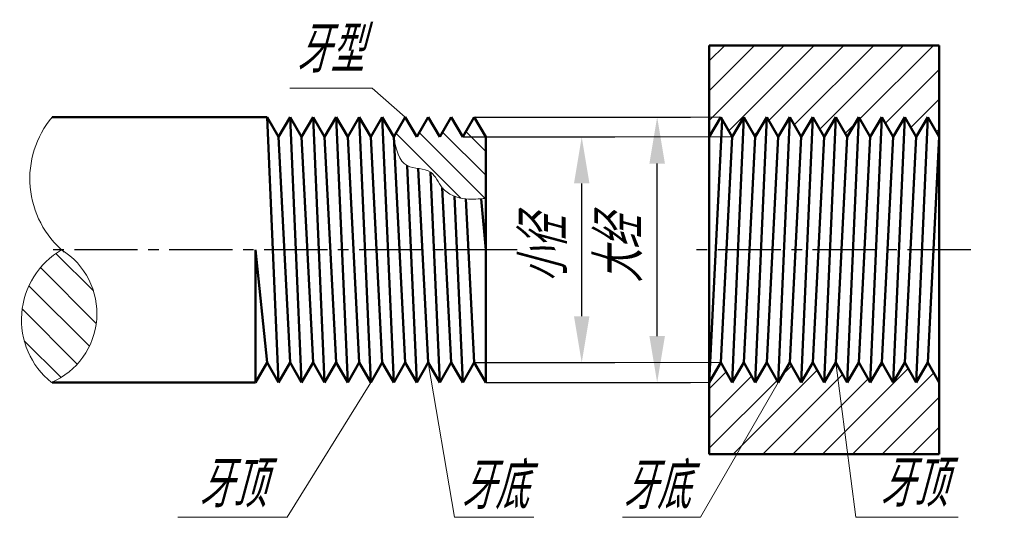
# Model space of a CAD drawing. Header units: millimetres. Extents: x 114.7 to 188.8, y 173.6 to 211.1.
import ezdxf

# ---------------------------------------------------------------- set-up
doc = ezdxf.new("R2010")
doc.units = ezdxf.units.MM
doc.header["$LTSCALE"] = 0.5
doc.linetypes.add('CENTER2', pattern=[28.575, 19.05, -3.175, 3.175, -3.175])
doc.layers.add('尺寸层', color=221, linetype='Continuous')
doc.layers.add('细实线层', color=7, linetype='Continuous')
for name, color, linetype, lineweight in [('文字层', 227, 'Continuous', 20), ('点画线层', 3, 'CENTER2', 25), ('粗实线层', 1, 'Continuous', 50)]:
    doc.layers.add(name, color=color, linetype=linetype, lineweight=lineweight)
doc.styles.add('工程字体（斜）', font='gbeitc.shx', dxfattribs={"bigfont": 'gbcbig.shx'})
doc.styles.add('工程斜体', font='gbeitc.shx', dxfattribs={"bigfont": 'gbcbig.shx'})
doc.dimstyles.new('gb35', dxfattribs={"dimtxt": 3.5, "dimasz": 3.5, "dimexe": 2.5, "dimexo": 0, "dimgap": 1, "dimtad": 1, "dimdsep": 46, "dimtxsty": '工程字体（斜）', "dimcen": 0, "dimadec": 0, "dimazin": 0, "dimtfac": 1, "dimtmove": 0, "dimatfit": 3, "dimfxl": 0, "dimarcsym": 0})

# ---------------------------------------------------------------- blocks, each defined once
blk = doc.blocks.new('*D13')
at = {"layer": 'Defpoints', "color": 0, "ltscale": 0.5}
for p in [(148.929, 203.804), (162.703, 203.804), (149.795, 183.804)]:
    blk.add_point(p, dxfattribs=at)
at = {"layer": '尺寸层', "color": 0, "lineweight": -2, "ltscale": 0.5}
for p, q in [((148.929, 203.804), (165.203, 203.804)), ((162.703, 187.304), (162.703, 200.304)), ((149.795, 183.804), (165.203, 183.804))]:
    blk.add_line(p, q, dxfattribs=at)
at = {"layer": '尺寸层', "color": 0, "ltscale": 0.5}
for points in [[(162.119, 200.304), (163.286, 200.304), (162.703, 203.804)], [(162.119, 187.304), (163.286, 187.304), (162.703, 183.804)]]:
    blk.add_solid(points, dxfattribs=at)
at = {"layer": '尺寸层', "color": 0, "lineweight": 0, "ltscale": 0.5, "insert": (159.856, 193.804), "char_height": 3.5, "attachment_point": 5, "rotation": 90, "style": '工程字体（斜）'}
blk.add_mtext('大经', dxfattribs=at)
blk = doc.blocks.new('*D14')
at = {"layer": 'Defpoints', "color": 0, "ltscale": 0.5}
for p in [(148.063, 202.304), (157.025, 202.304), (148.929, 185.304)]:
    blk.add_point(p, dxfattribs=at)
at = {"layer": '尺寸层', "color": 0, "lineweight": -2, "ltscale": 0.5}
for p, q in [((148.063, 202.304), (159.525, 202.304)), ((157.025, 188.804), (157.025, 198.804)), ((148.929, 185.304), (159.525, 185.304))]:
    blk.add_line(p, q, dxfattribs=at)
at = {"layer": '尺寸层', "color": 0, "ltscale": 0.5}
for points in [[(156.441, 198.804), (157.608, 198.804), (157.025, 202.304)], [(156.441, 188.804), (157.608, 188.804), (157.025, 185.304)]]:
    blk.add_solid(points, dxfattribs=at)
at = {"layer": '尺寸层', "color": 0, "lineweight": 0, "ltscale": 0.5, "insert": (154.178, 193.804), "char_height": 3.5, "attachment_point": 5, "rotation": 90, "style": '工程字体（斜）'}
blk.add_mtext('小径', dxfattribs=at)
blk = doc.blocks.new('ere')
at = {"lineweight": 0, "ltscale": 0.5}
h = blk.add_hatch(dxfattribs=at)
h.set_pattern_fill('ANSI31', scale=0.5, style=0)
h.set_pattern_definition([(45, (-189.3392, -165.8864), (-1.122532, 1.122532), [])])
h.paths.add_polyline_path([(-14.294, 43.314), (-31.615, 43.314), (-31.615, 36.418), (-30.749, 37.918), (-29.883, 36.418), (-29.017, 37.918), (-28.151, 36.418), (-27.285, 37.918), (-26.419, 36.418), (-25.553, 37.918), (-24.687, 36.418), (-23.821, 37.918), (-22.955, 36.418), (-22.089, 37.918), (-21.223, 36.418), (-20.357, 37.918), (-19.49, 36.418), (-18.624, 37.918), (-17.758, 36.418), (-16.892, 37.918), (-16.026, 36.418), (-15.16, 37.918), (-14.294, 36.418)])
h.paths.add_polyline_path([(-14.294, 17.918), (-15.16, 19.418), (-16.026, 17.918), (-16.892, 19.418), (-17.758, 17.918), (-18.624, 19.418), (-19.49, 17.918), (-20.357, 19.418), (-21.223, 17.918), (-22.089, 19.418), (-22.955, 17.918), (-23.821, 19.418), (-24.687, 17.918), (-25.553, 19.418), (-26.419, 17.918), (-27.285, 19.418), (-28.151, 17.918), (-29.017, 19.418), (-29.883, 17.918), (-30.749, 19.418), (-31.615, 17.918), (-31.615, 12.521), (-14.294, 12.521)])
h = blk.add_hatch(dxfattribs=at)
h.set_pattern_fill('ANSI31', scale=0.4, angle=90, style=0)
h.set_pattern_definition([(135, (-194.3392, -165.8864), (-0.8980256, -0.8980256), [])])
edge = h.paths.add_edge_path()
edge.add_line((-48.441, 36.418), (-49.307, 37.918))
edge.add_line((-49.307, 37.918), (-50.173, 36.418))
edge.add_line((-50.173, 36.418), (-51.039, 37.918))
edge.add_line((-51.039, 37.918), (-51.905, 36.418))
edge.add_line((-51.905, 36.418), (-52.771, 37.918))
edge.add_line((-52.771, 37.918), (-53.637, 36.418))
edge.add_line((-53.637, 36.418), (-54.503, 37.918))
edge.add_line((-54.503, 37.918), (-55.369, 36.418))
edge.add_spline(control_points=[(-55.369, 36.418), (-55.187, 35.504), (-55.004, 34.591), (-54.345, 34.26)], knot_values=[0, 0, 0, 0, 2.387948, 2.387948, 2.387948, 2.387948], degree=3, periodic=0)
edge.add_spline(control_points=[(-54.345, 34.26), (-54.11, 34.142), (-53.813, 34.099), (-53.517, 34.052)], knot_values=[2.387948, 2.387948, 2.387948, 2.387948, 3.240268, 3.240268, 3.240268, 3.240268], degree=3, periodic=0)
edge.add_spline(control_points=[(-53.517, 34.052), (-53.18, 33.999), (-52.842, 33.942), (-52.592, 33.769)], knot_values=[3.240268, 3.240268, 3.240268, 3.240268, 4.208776, 4.208776, 4.208776, 4.208776], degree=3, periodic=0)
edge.add_spline(control_points=[(-52.592, 33.769), (-52.21, 33.505), (-52.033, 32.97), (-51.71, 32.585)], knot_values=[4.208776, 4.208776, 4.208776, 4.208776, 5.684855, 5.684855, 5.684855, 5.684855], degree=3, periodic=0)
edge.add_spline(control_points=[(-51.71, 32.585), (-51.466, 32.294), (-51.14, 32.089), (-50.781, 31.953)], knot_values=[5.684855, 5.684855, 5.684855, 5.684855, 6.800865, 6.800865, 6.800865, 6.800865], degree=3, periodic=0)
edge.add_spline(control_points=[(-50.781, 31.953), (-50.51, 31.85), (-50.221, 31.786), (-49.936, 31.755)], knot_values=[6.800865, 6.800865, 6.800865, 6.800865, 7.643907, 7.643907, 7.643907, 7.643907], degree=3, periodic=0)
edge.add_spline(control_points=[(-49.936, 31.755), (-49.543, 31.712), (-49.158, 31.731), (-48.774, 31.763)], knot_values=[7.643907, 7.643907, 7.643907, 7.643907, 8.803277, 8.803277, 8.803277, 8.803277], degree=3, periodic=0)
edge.add_spline(control_points=[(-48.774, 31.763), (-48.663, 31.773), (-48.552, 31.783), (-48.441, 31.794)], knot_values=[8.803277, 8.803277, 8.803277, 8.803277, 9.138934, 9.138934, 9.138934, 9.138934], degree=3, periodic=0)
edge.add_line((-48.441, 31.794), (-48.441, 36.418))
h = blk.add_hatch(dxfattribs=at)
h.set_pattern_fill('ANSI31', scale=0.5, angle=-90, style=0)
h.set_pattern_definition([(315, (-245.0057, 151.872), (1.122532, 1.122532), [])])
h.paths.add_polyline_path([(-80.373, 27.918, 0.523738), (-81.135, 17.918, 0.605111)])
at = {"color": 7, "lineweight": 0, "ltscale": 0.5}
for p, q in [((-59.648, 40.104), (-63.187, 40.104)), ((-56.984, 40.104), (-59.648, 40.104)), ((-54.503, 37.918), (-56.984, 40.104)), ((-52.771, 19.418), (-50.786, 7.763)), ((-22.089, 19.418), (-20.573, 7.763)), ((-57.101, 17.918), (-63.377, 7.763)), ((-26.419, 17.918), (-32.281, 7.763)), ((-63.377, 7.763), (-71.618, 7.763)), ((-44.815, 7.763), (-50.786, 7.763)), ((-32.281, 7.763), (-38.137, 7.763)), ((-20.573, 7.763), (-17.312, 7.763)), ((-17.312, 7.763), (-12.881, 7.763))]:
    blk.add_line(p, q, dxfattribs=at)
for centre, radius, start, end in [((-75.551, 33.279), 7.211, 139.96771, 230.09841), ((-77.29, 22.654), 6.1, 120.35572, 230.92681), ((-83.373, 23.117), 5.661, 293.28403, 57.99849)]:
    blk.add_arc(centre, radius, start, end, dxfattribs=at)
blk.add_spline([(-55.369, 36.418), (-54.345, 34.26), (-52.592, 33.769), (-51.71, 32.585), (-49.936, 31.755), (-48.441, 31.794)], degree=3, dxfattribs=at)
at = {"layer": '文字层', "color": 7, "lineweight": 0, "ltscale": 0.5}
for p, q in [((-33.034, 37.918), (-30.749, 37.918)), ((-35.552, 36.418), (-38.712, 36.418)), ((-35.552, 36.418), (-29.883, 36.418)), ((-40.552, 19.418), (-30.749, 19.418)), ((-33.034, 17.918), (-31.615, 17.918))]:
    blk.add_line(p, q, dxfattribs=at)
at = {"layer": '点画线层', "color": 7, "ltscale": 0.5}
for p, q in [((-46.073, 27.918), (-81.073, 27.918)), ((-46.689, 27.918), (-51.926, 27.918)), ((-11.926, 27.918), (-33.231, 27.918))]:
    blk.add_line(p, q, dxfattribs=at)
at = {"layer": '粗实线层', "color": 7, "ltscale": 0.5}
for p, q in [((-31.615, 27.918), (-31.615, 43.314)), ((-31.615, 43.314), (-14.294, 43.314)), ((-14.294, 19.418), (-14.294, 43.314)), ((-64.896, 37.918), (-81.073, 37.918)), ((-64.03, 36.418), (-64.896, 37.918)), ((-64.03, 17.918), (-64.896, 37.918)), ((-63.164, 37.918), (-64.03, 36.418)), ((-62.298, 36.418), (-63.164, 37.918)), ((-62.298, 17.918), (-63.164, 37.918)), ((-61.432, 37.918), (-62.298, 36.418)), ((-60.566, 36.418), (-61.432, 37.918)), ((-60.566, 17.918), (-61.432, 37.918)), ((-59.699, 37.918), (-60.566, 36.418)), ((-58.833, 36.418), (-59.699, 37.918)), ((-58.833, 17.918), (-59.699, 37.918)), ((-57.967, 37.918), (-58.833, 36.418)), ((-57.101, 36.418), (-57.967, 37.918)), ((-57.101, 17.918), (-57.967, 37.918)), ((-56.235, 37.918), (-57.101, 36.418)), ((-55.369, 36.418), (-56.235, 37.918)), ((-55.369, 17.918), (-56.235, 37.918)), ((-54.503, 37.918), (-55.369, 36.418)), ((-53.637, 36.418), (-54.503, 37.918)), ((-52.771, 37.918), (-53.637, 36.418)), ((-51.905, 36.418), (-52.771, 37.918)), ((-51.039, 37.918), (-51.905, 36.418)), ((-50.173, 36.418), (-51.039, 37.918)), ((-49.307, 37.918), (-50.173, 36.418)), ((-48.441, 36.418), (-49.307, 37.918)), ((-30.749, 37.918), (-31.615, 36.418)), ((-29.883, 36.418), (-30.749, 37.918)), ((-29.017, 37.918), (-29.883, 36.418)), ((-29.017, 37.918), (-29.883, 17.918)), ((-28.151, 36.418), (-29.017, 37.918)), ((-27.285, 37.918), (-28.151, 36.418)), ((-27.285, 37.918), (-28.151, 17.918)), ((-26.419, 36.418), (-27.285, 37.918)), ((-25.553, 37.918), (-26.419, 36.418)), ((-25.553, 37.918), (-26.419, 17.918)), ((-24.687, 36.418), (-25.553, 37.918)), ((-23.821, 37.918), (-24.687, 36.418)), ((-23.821, 37.918), (-24.687, 17.918)), ((-22.955, 36.418), (-23.821, 37.918)), ((-22.089, 37.918), (-22.955, 36.418)), ((-22.089, 37.918), (-22.955, 17.918)), ((-21.223, 36.418), (-22.089, 37.918)), ((-20.357, 37.918), (-21.233, 17.935)), ((-20.357, 37.918), (-21.223, 36.418)), ((-19.49, 36.418), (-20.357, 37.918)), ((-18.624, 37.918), (-19.49, 36.418)), ((-18.624, 37.918), (-19.49, 17.918)), ((-17.758, 36.418), (-18.624, 37.918)), ((-16.892, 37.918), (-17.758, 36.418)), ((-16.892, 37.918), (-17.758, 17.918)), ((-16.026, 36.418), (-16.892, 37.918)), ((-15.16, 37.918), (-16.026, 36.418)), ((-15.16, 37.918), (-16.026, 17.918)), ((-14.294, 36.418), (-15.16, 37.918)), ((-30.635, 37.72), (-31.615, 17.918)), ((-63.164, 19.418), (-64.03, 36.418)), ((-61.432, 19.418), (-62.298, 36.418)), ((-59.699, 19.418), (-60.566, 36.418)), ((-57.967, 19.418), (-58.833, 36.418)), ((-56.235, 19.418), (-57.101, 36.418)), ((-54.503, 19.418), (-55.369, 36.418)), ((-48.441, 19.418), (-48.441, 36.418)), ((-30.749, 19.418), (-29.883, 36.418)), ((-29.017, 19.418), (-28.151, 36.418)), ((-27.285, 19.418), (-26.419, 36.418)), ((-25.553, 19.418), (-24.687, 36.418)), ((-22.955, 36.418), (-23.821, 19.418)), ((-21.223, 36.418), (-22.089, 19.418)), ((-20.357, 19.418), (-19.49, 36.418)), ((-18.624, 19.418), (-17.758, 36.418)), ((-16.026, 36.418), (-16.892, 19.418)), ((-14.294, 36.418), (-15.16, 19.418)), ((-14.294, 36.418), (-14.294, 12.521)), ((-53.637, 17.918), (-54.345, 34.26)), ((-52.771, 19.418), (-53.517, 34.052)), ((-51.905, 17.918), (-52.592, 33.769)), ((-51.039, 19.418), (-51.71, 32.585)), ((-50.173, 17.918), (-50.781, 31.953)), ((-49.307, 19.418), (-49.936, 31.755)), ((-48.774, 31.763), (-48.441, 27.918)), ((-65.762, 17.918), (-65.762, 27.918)), ((-64.896, 19.418), (-65.762, 27.918)), ((-31.615, 17.918), (-31.615, 27.918)), ((-31.615, 27.918), (-31.615, 12.521)), ((-64.896, 19.418), (-65.762, 17.918)), ((-64.03, 17.918), (-64.896, 19.418)), ((-63.164, 19.418), (-64.03, 17.918)), ((-62.298, 17.918), (-63.164, 19.418)), ((-61.432, 19.418), (-62.298, 17.918)), ((-60.566, 17.918), (-61.432, 19.418)), ((-59.699, 19.418), (-60.566, 17.918)), ((-58.833, 17.918), (-59.699, 19.418)), ((-57.967, 19.418), (-58.833, 17.918)), ((-57.101, 17.918), (-57.967, 19.418)), ((-56.235, 19.418), (-57.101, 17.918)), ((-55.369, 17.918), (-56.235, 19.418)), ((-54.503, 19.418), (-55.369, 17.918)), ((-53.637, 17.918), (-54.503, 19.418)), ((-52.771, 19.418), (-53.637, 17.918)), ((-51.905, 17.918), (-52.771, 19.418)), ((-51.039, 19.418), (-51.905, 17.918)), ((-50.173, 17.918), (-51.039, 19.418)), ((-49.307, 19.418), (-50.173, 17.918)), ((-48.441, 17.918), (-49.307, 19.418)), ((-48.441, 17.918), (-48.441, 19.418)), ((-30.749, 19.418), (-31.615, 17.918)), ((-29.883, 17.918), (-30.749, 19.418)), ((-29.017, 19.418), (-29.883, 17.918)), ((-28.151, 17.918), (-29.017, 19.418)), ((-27.285, 19.418), (-28.151, 17.918)), ((-26.419, 17.918), (-27.285, 19.418)), ((-25.553, 19.418), (-26.419, 17.918)), ((-24.687, 17.918), (-25.553, 19.418)), ((-23.821, 19.418), (-24.687, 17.918)), ((-22.955, 17.918), (-23.821, 19.418)), ((-22.089, 19.418), (-22.955, 17.918)), ((-21.223, 17.918), (-22.089, 19.418)), ((-20.357, 19.418), (-21.223, 17.918)), ((-19.49, 17.918), (-20.357, 19.418)), ((-18.624, 19.418), (-19.49, 17.918)), ((-17.758, 17.918), (-18.624, 19.418)), ((-16.892, 19.418), (-17.758, 17.918)), ((-16.026, 17.918), (-16.892, 19.418)), ((-15.16, 19.418), (-16.026, 17.918)), ((-14.294, 17.918), (-15.16, 19.418)), ((-14.294, 17.918), (-14.294, 19.418)), ((-65.762, 17.918), (-81.073, 17.918)), ((-31.615, 12.521), (-14.294, 12.521))]:
    blk.add_line(p, q, dxfattribs=at)
at = {"color": 7, "lineweight": 0, "ltscale": 0.5, "char_height": 3.5, "width": 9.78444, "attachment_point": 1, "style": '工程斜体'}
for s, insert in [('牙型', (-62.706, 44.773)), ('牙顶', (-70.045, 12.019)), ('牙底', (-50.306, 11.888)), ('牙底', (-38.125, 11.888)), ('牙顶', (-18.772, 12.068))]:
    blk.add_mtext(s, dxfattribs=dict(at, insert=insert))
at = {"layer": '尺寸层', "color": 7, "lineweight": 0, "ltscale": 0.5}
for base, p1, p2, text, picture, middle in [((-35.534, 37.918), (-48.441, 17.918), (-49.307, 37.918), '大经', '*D13', (-35.534, 27.918)), ((-41.212, 36.418), (-49.307, 19.418), (-50.173, 36.418), '小径', '*D14', (-41.212, 27.918))]:
    dim = blk.add_linear_dim(base=base, p1=p1, p2=p2, angle=90, text=text, dimstyle='gb35', dxfattribs=at)
    dim.commit()
    dim.dimension.update_dxf_attribs({"geometry": picture, "text_midpoint": middle, "dimtype": 128, "insert": (-198.236, -165.886)})

msp = doc.modelspace()

# ---------------------------------------------------------------- block references
at = {"layer": '细实线层'}
msp.add_blockref('ere', (198.236, 165.886), dxfattribs=at)

doc.saveas('drawing.dxf')
